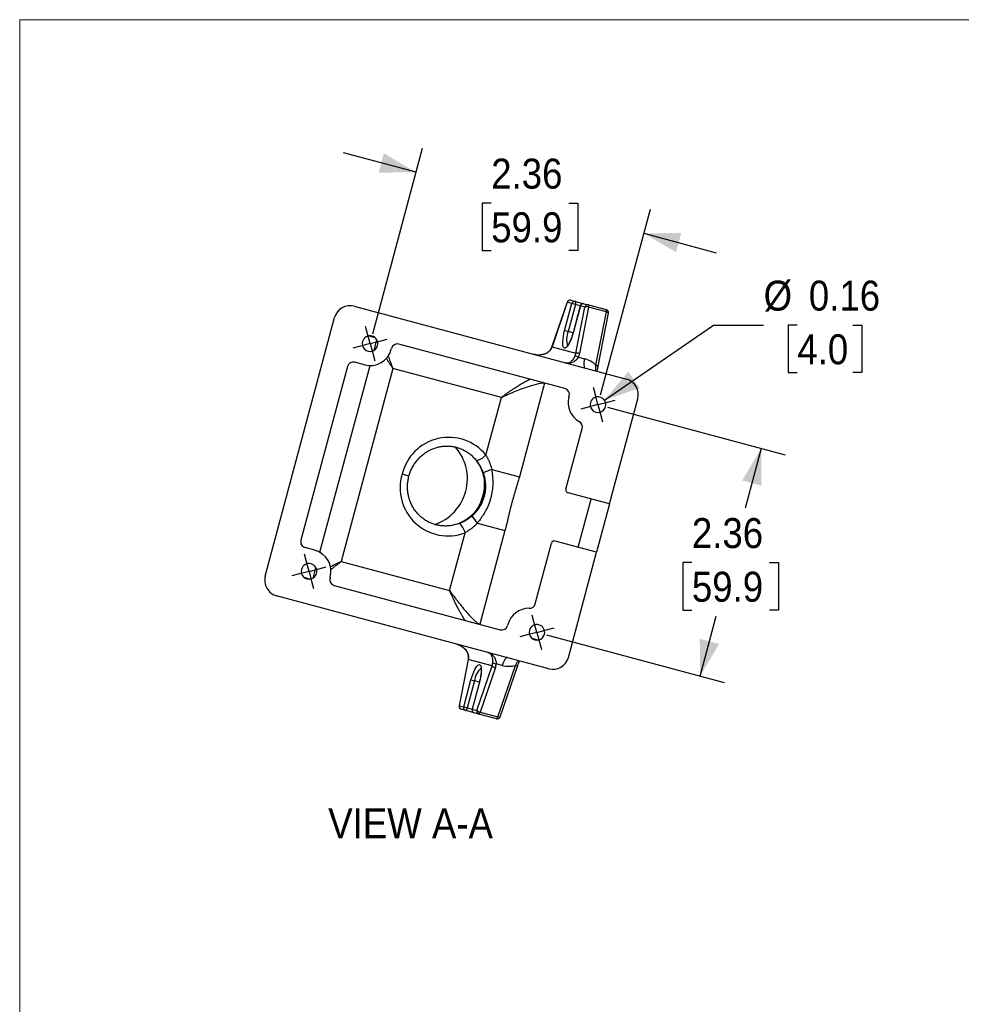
# Model space of a CAD drawing. Header units: inches. Extents: x 0 to 34, y 0 to 22.
# Tile 2 of 5: x 0 to 9.4, y 12.1 to 22. Entities that reach past the tile are written whole.
import ezdxf

# ---------------------------------------------------------------- set-up
doc = ezdxf.new("R2010")
doc.units = ezdxf.units.IN
doc.header["$LTSCALE"] = 2
doc.header["$MEASUREMENT"] = 0
doc.linetypes.add('SLD-Center', pattern=[0.75, 0.6, -0.05, 0.05, -0.05])
doc.linetypes.add('SLD-Solid', pattern=[0])
doc.layers.add('CENTER', color=40, linetype='SLD-Center')
doc.layers.add('SLD-DEFPOINTS', color=7, linetype='Continuous')
doc.layers.add('DIMENSIONS', color=140, linetype='SLD-Solid', lineweight=25)
doc.layers.add('TEXT', color=140, linetype='SLD-Solid', lineweight=25)
doc.styles.add('SLDTEXTSTYLE0', font='GOTHIC.TTF', dxfattribs={"width": 0.913})
doc.dimstyles.new('SLDDIMSTYLE1', dxfattribs={"dimtxt": 0.3, "dimasz": 0.36, "dimexe": 0, "dimexo": 0.0625, "dimgap": 0.075, "dimtad": 0, "dimtih": 1, "dimtoh": 1, "dimrnd": 1e-09, "dimzin": 12, "dimdsep": 46, "dimtxsty": 'SLDTEXTSTYLE0', "dimsah": 1, "dimcen": 0.09, "dimadec": 0, "dimazin": 3, "dimtfac": 1, "dimtofl": 0, "dimtmove": 0, "dimatfit": 3, "dimfxl": 0, "dimfrac": 2, "dimtolj": 1, "dimtzin": 12, "dimarcsym": 0})
doc.dimstyles.new('SLDDIMSTYLE2', dxfattribs={"dimtxt": 0.3, "dimasz": 0.36, "dimexe": 0, "dimexo": 0.0625, "dimgap": 0.075, "dimtad": 0, "dimtih": 1, "dimtoh": 1, "dimrnd": 1e-09, "dimdsep": 46, "dimtxsty": 'SLDTEXTSTYLE0', "dimsah": 1, "dimcen": 0, "dimadec": 0, "dimazin": 2, "dimtfac": 1, "dimtofl": 0, "dimtmove": 0, "dimatfit": 3, "dimfxl": 0, "dimfrac": 2, "dimtolj": 1, "dimtzin": 12, "dimarcsym": 0})
doc.dimstyles.new('SLDDIMSTYLE5', dxfattribs={"dimtxt": 0.3, "dimasz": 0.36, "dimexe": 0, "dimexo": 0.0625, "dimgap": 0.075, "dimtad": 0, "dimtih": 1, "dimtoh": 1, "dimrnd": 1e-09, "dimzin": 12, "dimdsep": 46, "dimtxsty": 'SLDTEXTSTYLE0', "dimsah": 1, "dimcen": 0.09, "dimadec": 0, "dimazin": 3, "dimtfac": 1, "dimtmove": 0, "dimatfit": 0, "dimfxl": 0, "dimfrac": 2, "dimtolj": 1, "dimtzin": 12, "dimarcsym": 0})

# ---------------------------------------------------------------- blocks, each defined once
blk = doc.blocks.new('Block2')
at = {"color": 7, "linetype": 'SLD-Solid', "lineweight": 18}
for p in [(34, 22), (0, 0)]:
    blk.add_line(p, (0, 22), dxfattribs=at)
blk = doc.blocks.new('_D_9')
at = {"layer": 'DIMENSIONS'}
for p, q in [((3.5308, 18.8541), (4.0292, 20.7141)), ((3.9645, 20.4726), (3.24, 20.6667)), ((4.7164, 20.1649), (4.625, 20.1649)), ((4.625, 20.1649), (4.625, 19.6887)), ((5.4922, 20.1649), (5.5836, 20.1649)), ((5.5836, 20.1649), (5.5836, 19.6887)), ((5.8104, 18.2433), (6.3088, 20.1033)), ((6.2441, 19.8618), (6.9685, 19.6677)), ((4.625, 19.6887), (4.7164, 19.6887)), ((5.5836, 19.6887), (5.4922, 19.6887))]:
    blk.add_line(p, q, dxfattribs=at)
for points in [[(3.9645, 20.4726), (3.6426, 20.6624), (3.5909, 20.4692)], [(6.2441, 19.8618), (6.5659, 19.672), (6.6177, 19.8652)]]:
    blk.add_solid(points, dxfattribs=at)
at = {"layer": 'DIMENSIONS', "char_height": 0.3, "attachment_point": 1, "style": 'SLDTEXTSTYLE0'}
for s, insert in [('2.36', (4.7164, 20.6091)), ('59.9', (4.7164, 20.0719))]:
    blk.add_mtext(s, dxfattribs=dict(at, insert=insert))
blk = doc.blocks.new('_D_10')
at = {"layer": 'DIMENSIONS'}
for p, q in [((5.8811, 18.1208), (7.6588, 17.6445)), ((7.4173, 17.7092), (7.2565, 17.1089)), ((6.724, 16.5671), (6.6326, 16.5671)), ((6.6326, 16.5671), (6.6326, 16.0908)), ((7.4998, 16.5671), (7.5912, 16.5671)), ((7.5912, 16.5671), (7.5912, 16.0908)), ((6.6326, 16.0908), (6.724, 16.0908)), ((7.5912, 16.0908), (7.4998, 16.0908)), ((6.8065, 15.4296), (6.9673, 16.0299)), ((5.2703, 15.8412), (7.048, 15.3649))]:
    blk.add_line(p, q, dxfattribs=at)
for points in [[(7.4173, 17.7092), (7.2275, 17.3873), (7.4207, 17.3356)], [(6.8065, 15.4296), (6.9963, 15.7514), (6.8031, 15.8032)]]:
    blk.add_solid(points, dxfattribs=at)
at = {"layer": 'DIMENSIONS', "char_height": 0.3, "attachment_point": 1, "style": 'SLDTEXTSTYLE0'}
for s, insert in [('2.36', (6.724, 17.0112)), ('59.9', (6.724, 16.474))]:
    blk.add_mtext(s, dxfattribs=dict(at, insert=insert))
blk = doc.blocks.new('_D_11')
at = {"layer": 'DIMENSIONS'}
for p, q in [((5.8488, 18.191), (6.9416, 18.9438)), ((6.9416, 18.9438), (7.4416, 18.9438)), ((7.7787, 18.9438), (7.6873, 18.9438)), ((7.6873, 18.9438), (7.6873, 18.4675)), ((8.3329, 18.9438), (8.4243, 18.9438)), ((8.4243, 18.9438), (8.4243, 18.4675)), ((7.6873, 18.4675), (7.7787, 18.4675)), ((8.4243, 18.4675), (8.3329, 18.4675))]:
    blk.add_line(p, q, dxfattribs=at)
blk.add_solid([(5.8488, 18.191), (6.202, 18.3129), (6.0886, 18.4776)], dxfattribs=at)
at = {"layer": 'DIMENSIONS', "char_height": 0.3, "attachment_point": 1, "style": 'SLDTEXTSTYLE0'}
for s, insert in [('%%c', (7.4416, 19.3879)), ('0.16', (7.8941, 19.3879)), ('4.0', (7.7787, 18.8507))]:
    blk.add_mtext(s, dxfattribs=dict(at, insert=insert))
blk = doc.blocks.new('SW_CENTERMARKSYMBOL_1')
at = {"layer": 'CENTER', "color": 0}
for p, q in [((-0.0259, 0.0966), (-0.0461, 0.172)), ((0, 0), (-0.0966, -0.0259)), ((0, 0), (-0.0259, 0.0966)), ((0, 0), (0.0966, 0.0259)), ((0, 0), (0.0259, -0.0966)), ((0.0966, 0.0259), (0.172, 0.0461)), ((-0.0966, -0.0259), (-0.172, -0.0461)), ((0.0259, -0.0966), (0.0461, -0.172))]:
    blk.add_line(p, q, dxfattribs=at)
blk = doc.blocks.new('SW_CENTERMARKSYMBOL_2')
at = {"layer": 'CENTER', "color": 0}
for p, q in [((-0.0259, 0.0966), (-0.0461, 0.172)), ((0, 0), (-0.0966, -0.0259)), ((0, 0), (-0.0259, 0.0966)), ((0, 0), (0.0966, 0.0259)), ((0, 0), (0.0259, -0.0966)), ((0.0966, 0.0259), (0.172, 0.0461)), ((-0.0966, -0.0259), (-0.172, -0.0461)), ((0.0259, -0.0966), (0.0461, -0.172))]:
    blk.add_line(p, q, dxfattribs=at)
blk = doc.blocks.new('SW_CENTERMARKSYMBOL_3')
at = {"layer": 'CENTER', "color": 0}
for p, q in [((-0.0259, 0.0966), (-0.0461, 0.172)), ((0, 0), (-0.0966, -0.0259)), ((0, 0), (-0.0259, 0.0966)), ((0, 0), (0.0966, 0.0259)), ((0, 0), (0.0259, -0.0966)), ((0.0966, 0.0259), (0.172, 0.0461)), ((-0.0966, -0.0259), (-0.172, -0.0461)), ((0.0259, -0.0966), (0.0461, -0.172))]:
    blk.add_line(p, q, dxfattribs=at)
blk = doc.blocks.new('SW_CENTERMARKSYMBOL_4')
at = {"layer": 'CENTER', "color": 0}
for p, q in [((-0.0259, 0.0966), (-0.0461, 0.172)), ((0, 0), (-0.0966, -0.0259)), ((0, 0), (-0.0259, 0.0966)), ((0, 0), (0.0966, 0.0259)), ((0, 0), (0.0259, -0.0966)), ((0.0966, 0.0259), (0.172, 0.0461)), ((-0.0966, -0.0259), (-0.172, -0.0461)), ((0.0259, -0.0966), (0.0461, -0.172))]:
    blk.add_line(p, q, dxfattribs=at)

msp = doc.modelspace()

# ---------------------------------------------------------------- linework, layer by layer
for p, q in [((3.346846, 19.13114), (6.069595, 18.401582)), ((5.477718, 19.173137), (5.324589, 18.727588)), ((5.478098, 19.170886), (5.324969, 18.725337)), ((5.451124, 18.888236), (5.523593, 19.158696)), ((5.523593, 19.158696), (5.478098, 19.170886)), ((5.559084, 19.149186), (5.486614, 18.878727)), ((5.513853, 19.192364), (5.559348, 19.180173)), ((5.559084, 19.149186), (5.523593, 19.158696)), ((5.607606, 19.136184), (5.535137, 18.865725)), ((5.608593, 19.13592), (5.536124, 18.865461)), ((5.607606, 19.136184), (5.559084, 19.149186)), ((5.559348, 19.180173), (5.644348, 19.157398)), ((5.563927, 18.661308), (5.654088, 19.123729)), ((5.691333, 19.121788), (5.601172, 18.659367)), ((5.607606, 19.136184), (5.608593, 19.13592)), ((5.654088, 19.123729), (5.608593, 19.13592)), ((5.644348, 19.157398), (5.689843, 19.145207)), ((5.689843, 19.145207), (5.867116, 19.097707)), ((5.868605, 19.074288), (5.691333, 19.121788)), ((5.764857, 18.542178), (5.868605, 19.074288)), ((5.785048, 18.530878), (5.888797, 19.062988)), ((2.456662, 16.42948), (3.150297, 19.018161)), ((3.556488, 18.816148), (3.489577, 18.834076)), ((5.486614, 18.878727), (5.451124, 18.888236)), ((5.535137, 18.865725), (5.486614, 18.878727)), ((5.535137, 18.865725), (5.536124, 18.865461)), ((3.545479, 18.690758), (3.573414, 18.795014)), ((5.454313, 18.307627), (3.793492, 18.752643)), ((5.324709, 18.727864), (5.310567, 18.69889)), ((3.717419, 18.700557), (3.720007, 18.710216)), ((5.324969, 18.725337), (5.563927, 18.661308)), ((3.003667, 16.668688), (3.504413, 18.537498)), ((3.447975, 18.544994), (3.352083, 18.570688)), ((5.588956, 18.622448), (5.649705, 18.60617)), ((3.278599, 18.528261), (2.812724, 16.789595)), ((3.733657, 18.509856), (3.216019, 16.578005)), ((4.818227, 18.219247), (3.733657, 18.509856)), ((5.249666, 18.362462), (4.998009, 17.423266)), ((5.494151, 18.224483), (5.496739, 18.234143)), ((4.663713, 17.642593), (4.818227, 18.219247)), ((5.900619, 17.152764), (6.182732, 18.205623)), ((5.464058, 17.300798), (5.626827, 17.90826)), ((3.893607, 17.431722), (3.825594, 17.449946)), ((4.721688, 17.497306), (4.998009, 17.423266)), ((5.900619, 17.152764), (5.485271, 17.264056)), ((5.587684, 16.718976), (5.717094, 17.201939)), ((5.900619, 17.152764), (5.77121, 16.669801)), ((4.577954, 16.960883), (4.854275, 16.886843)), ((4.300589, 16.287395), (4.455103, 16.864049)), ((4.854275, 16.886843), (4.602618, 15.947648)), ((5.15635, 16.152417), (5.319119, 16.75988)), ((5.77121, 16.669801), (5.355862, 16.781093)), ((2.951042, 16.690416), (2.855151, 16.71611)), ((5.489097, 15.616941), (5.77121, 16.669801)), ((3.216019, 16.578005), (4.300589, 16.287395)), ((2.934666, 16.411173), (2.962602, 16.515429)), ((2.84253, 16.419262), (2.90944, 16.401333)), ((3.106606, 16.420972), (3.104018, 16.411313)), ((3.146444, 16.337828), (4.807265, 15.892813)), ((5.293138, 15.503804), (2.570389, 16.233363)), ((4.883338, 15.944898), (4.88075, 15.935239)), ((5.122115, 15.808449), (5.189025, 15.79052)), ((4.48494, 15.593978), (4.39478, 15.131557)), ((4.486396, 15.595737), (4.396235, 15.133316)), ((4.487146, 15.625842), (4.484907, 15.593679)), ((4.725354, 15.531709), (4.486396, 15.595737)), ((4.572225, 15.08616), (4.725354, 15.531709)), ((4.758579, 15.514767), (4.60545, 15.069218)), ((4.827208, 15.536571), (4.766459, 15.552848)), ((4.782722, 15.021718), (4.958929, 15.534413)), ((4.805859, 15.021409), (4.982065, 15.534104)), ((4.44173, 15.121126), (4.514199, 15.391585)), ((4.549689, 15.382075), (4.47722, 15.111616)), ((4.514199, 15.391585), (4.549689, 15.382075)), ((4.598212, 15.369074), (4.549689, 15.382075)), ((4.598212, 15.369074), (4.525742, 15.098614)), ((4.599199, 15.368809), (4.52673, 15.09835)), ((4.599199, 15.368809), (4.598212, 15.369074)), ((4.396235, 15.133316), (4.44173, 15.121126)), ((4.461956, 15.084648), (4.41646, 15.096838)), ((4.44173, 15.121126), (4.47722, 15.111616)), ((4.546956, 15.061872), (4.461956, 15.084648)), ((4.47722, 15.111616), (4.525742, 15.098614)), ((4.52673, 15.09835), (4.525742, 15.098614)), ((4.52673, 15.09835), (4.572225, 15.08616)), ((4.592451, 15.049682), (4.546956, 15.061872)), ((4.769723, 15.002182), (4.592451, 15.049682)), ((4.60545, 15.069218), (4.782722, 15.021718))]:
    msp.add_line(p, q)
at = {"flags": 128}
for points in [[(5.477718, 19.173137), (5.477615, 19.172584), (5.478098, 19.170886)], [(5.691333, 19.121788), (5.692115, 19.126358), (5.692629, 19.130658), (5.692861, 19.134572), (5.692805, 19.137996), (5.692462, 19.140838), (5.691842, 19.143023), (5.690961, 19.144493), (5.689843, 19.145207)], [(5.868605, 19.074288), (5.869387, 19.078858), (5.869901, 19.083158), (5.870133, 19.087072), (5.870077, 19.090496), (5.869734, 19.093338), (5.869114, 19.095523), (5.868234, 19.096993), (5.867116, 19.097707)], [(5.868605, 19.074288), (5.873888, 19.072718), (5.878612, 19.070995), (5.882596, 19.069185), (5.885687, 19.067357), (5.887766, 19.065582), (5.888752, 19.063928), (5.888797, 19.062988)], [(5.536124, 18.865461), (5.527838, 18.837119), (5.518512, 18.809985), (5.50843, 18.784883), (5.497899, 18.762574), (5.487237, 18.743738), (5.47677, 18.728947), (5.466814, 18.718649), (5.457673, 18.713158), (5.449625, 18.712641), (5.442913, 18.717113), (5.437742, 18.726439), (5.43427, 18.740335), (5.4326, 18.758378), (5.432785, 18.780022), (5.434818, 18.804607), (5.438638, 18.831387), (5.444129, 18.859549), (5.451124, 18.888236)], [(5.324589, 18.727588), (5.324486, 18.727035), (5.324969, 18.725337)], [(5.310576, 18.698899), (5.31029, 18.698379), (5.310515, 18.697056)], [(5.649705, 18.60617), (5.646578, 18.58789), (5.644522, 18.570693), (5.643594, 18.555037), (5.643818, 18.541341), (5.645189, 18.529971), (5.647668, 18.52123), (5.651191, 18.515352), (5.655663, 18.512495)], [(5.764857, 18.542178), (5.77014, 18.540608), (5.774864, 18.538885), (5.778848, 18.537075), (5.781938, 18.535247), (5.784017, 18.533472), (5.785004, 18.531818), (5.785048, 18.530878)], [(4.486396, 15.595737), (4.485128, 15.594509), (4.48494, 15.593978)], [(4.488018, 15.627456), (4.487161, 15.626423), (4.487155, 15.625814)], [(4.879206, 15.614717), (4.873904, 15.614478), (4.867915, 15.61115), (4.861397, 15.60482), (4.854525, 15.595658), (4.847483, 15.583909), (4.840459, 15.569887), (4.83364, 15.553965), (4.827208, 15.536571)], [(4.514199, 15.391585), (4.522485, 15.419926), (4.531811, 15.44706), (4.541893, 15.472163), (4.552424, 15.494471), (4.563086, 15.513307), (4.573554, 15.528099), (4.583509, 15.538396), (4.59265, 15.543887), (4.600698, 15.544404), (4.60741, 15.539932), (4.612581, 15.530607), (4.616054, 15.516711), (4.617723, 15.498667), (4.617538, 15.477024), (4.615505, 15.452439), (4.611685, 15.425658), (4.606194, 15.397496), (4.599199, 15.368809)], [(4.396235, 15.133316), (4.394967, 15.132087), (4.39478, 15.131557)], [(4.592451, 15.049682), (4.593776, 15.049741), (4.595273, 15.050574), (4.596903, 15.052156), (4.598621, 15.054447), (4.600381, 15.057384), (4.602137, 15.060889), (4.603842, 15.06487), (4.60545, 15.069218)], [(4.769723, 15.002182), (4.771048, 15.002241), (4.772546, 15.003074), (4.774175, 15.004656), (4.775893, 15.006947), (4.777654, 15.009884), (4.77941, 15.013389), (4.781115, 15.01737), (4.782722, 15.021718)]]:
    msp.add_lwpolyline(points, dxfattribs=at)
for centre, radius, start, end in [((5.506089, 19.163386), 0.03, 75, 161.0328692), ((5.506721, 19.163737), 0.029502, 76.0101851, 165.9757605), ((5.552216, 19.151546), 0.029502, 76.0101851, 165.9757605), ((5.527279, 19.164952), 0.035498, 333.6309455, 25.3906919), ((5.636584, 19.12842), 0.03, 75, 165), ((5.637216, 19.128771), 0.029502, 76.0101851, 165.9757605), ((5.682711, 19.11658), 0.029502, 76.0101851, 165.9757605), ((5.66939, 19.059039), 0.066475, 70.7253899, 103.3076126), ((5.859351, 19.068729), 0.03, 348.9671308, 75), ((3.504915, 18.757497), 0.0781, 345, 165), ((5.67084, 18.799464), 0.200554, 156.7203892, 197.9864356), ((3.504915, 18.757497), 0.0781, 165, 345), ((3.777963, 18.694687), 0.06, 75, 165), ((3.504915, 18.757497), 0.22, 255, 345), ((5.55882, 18.578542), 0.053253, 55.5355767, 94.4644233), ((5.579229, 18.596618), 0.066475, 70.7253899, 103.3076126), ((3.336554, 18.512732), 0.06, 75, 165), ((6.028184, 18.247034), 0.16, 345, 75), ((5.438784, 18.249672), 0.06, 345, 75), ((5.706655, 18.167543), 0.22, 165, 240.5224878), ((5.7845, 18.146684), 0.0781, 165, 345), ((5.7845, 18.146684), 0.0781, 345, 165), ((5.568872, 17.923789), 0.06, 345, 60.5224878), ((4.29203, 17.340155), 0.479184, 39.1352026, 166.7546775), ((4.003206, 17.405372), 0.47562, 344.6489186, 42.092906), ((4.523261, 17.778652), 0.195548, 283.2963866, 315.9104181), ((4.244769, 17.337628), 0.409254, 292.2208241, 37.7791759), ((4.284758, 17.312156), 0.479393, 163.2961014, 290.8140186), ((5.196455, 16.165557), 1.413846, 109.621061, 113.2469957), ((4.163256, 17.35946), 0.487732, 331.815218, 2.9900703), ((4.001654, 17.399767), 0.475668, 288.0893987, 345.3495253), ((5.493036, 17.293033), 0.03, 165, 255), ((4.265438, 16.816445), 0.195548, 14.0895819, 46.7036134), ((5.654989, 17.876829), 1.413846, 216.7530043, 220.378939), ((2.87068, 16.774066), 0.06, 165, 255), ((5.348097, 16.752115), 0.03, 75, 165), ((2.894102, 16.477912), 0.22, 345, 75), ((2.894102, 16.477912), 0.0781, 165, 345), ((2.894102, 16.477912), 0.0781, 345, 165), ((3.161973, 16.395784), 0.06, 165, 255), ((5.095842, 15.887958), 0.22, 89.4775122, 165), ((5.098395, 16.167947), 0.06, 269.4775122, 345), ((4.822794, 15.950768), 0.06, 255, 345), ((5.173687, 15.867099), 0.0781, 165, 345), ((5.173687, 15.867099), 0.0781, 345, 165), ((5.334549, 15.658353), 0.16, 255, 345), ((4.748159, 15.358877), 0.19982, 131.8774812, 173.3332032), ((4.77095, 15.580081), 0.066475, 226.6923874, 259.2746101), ((4.762314, 15.60594), 0.053253, 235.5355767, 274.4644233), ((4.970835, 15.559512), 0.02778, 244.6217435, 293.8447988), ((4.424225, 15.125816), 0.03, 168.9671308, 255), ((4.424597, 15.125196), 0.029502, 164.0242395, 253.9898149), ((4.470092, 15.113006), 0.029502, 164.0242395, 253.9898149), ((4.441794, 15.113864), 0.035498, 304.6093081, 356.3690545), ((4.55472, 15.09085), 0.03, 165, 255), ((4.555092, 15.09023), 0.029502, 164.0242395, 253.9898149), ((4.600588, 15.07804), 0.029502, 164.0242395, 253.9898149), ((4.617821, 15.134532), 0.066475, 226.6923874, 259.2746101), ((4.777488, 15.03116), 0.03, 255, 341.0328692), ((4.794629, 15.046817), 0.02778, 244.6217435, 293.8447988)]:
    msp.add_arc(centre, radius, start, end)
for centre, major_axis, ratio, start_param, end_param in [((3.305435, 18.976592), (0.155138, -0.041569), 0.9961947, 1.57079633, 3.14159265), ((5.46122, 18.696867), (-0.047196, 0.145887), 0.92440963, 3.91116753, 4.17296692), ((5.595992, 18.330685), (-0.088099, 0.272323), 0.92440963, 5.26093529, 5.74376325), ((2.6118, 16.387911), (0.155138, -0.041569), 0.9961947, 3.14159265, 4.71238898), ((4.618627, 15.552267), (0.113816, 0.102744), 0.92440963, 5.25181104, 5.51361043), ((4.918434, 15.802004), (0.212457, 0.191789), 0.92440963, 3.68101471, 4.16384267)]:
    msp.add_ellipse(centre, major_axis=major_axis, ratio=ratio, start_param=start_param, end_param=end_param)
for points, knots in [([(5.535137, 18.865725), (5.533905, 18.861247), (5.530322, 18.848229), (5.523627, 18.827134), (5.515013, 18.803564), (5.505997, 18.782297), (5.496976, 18.764084), (5.488487, 18.74964), (5.481279, 18.739877), (5.476671, 18.734821), (5.474191, 18.733309), (5.474811, 18.733569), (5.474882, 18.733599)], [0, 0, 0, 0, 0.06641492, 0.19309631, 0.31945433, 0.44486166, 0.56860902, 0.68961152, 0.80618967, 0.9017662, 0.98877548, 1, 1, 1, 1]), ([(3.685785, 18.633184), (3.687578, 18.628052), (3.692189, 18.614854), (3.700702, 18.591979), (3.710433, 18.566674), (3.721506, 18.538954), (3.729179, 18.520581), (3.733657, 18.509856)], [0, 0, 0, 0, 0.12981301, 0.33381766, 0.56292918, 0.74488179, 1, 1, 1, 1]), ([(5.218412, 18.646483), (5.209847, 18.644981), (5.184247, 18.640491), (5.159556, 18.646098), (5.143127, 18.649828)], [0, 0, 0, 0, 0.33459375, 1, 1, 1, 1]), ([(5.219104, 18.645877), (5.216619, 18.645243), (5.199322, 18.640827), (5.182389, 18.642998), (5.167889, 18.644856)], [0, 0, 0, 0, 0.14368979, 1, 1, 1, 1]), ([(5.310515, 18.697056), (5.306391, 18.691684), (5.29771, 18.680377), (5.274572, 18.662289), (5.247278, 18.648988), (5.225802, 18.647124), (5.218412, 18.646483)], [0, 0, 0, 0, 0.171345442, 0.3606631, 0.780020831, 1, 1, 1, 1]), ([(5.310567, 18.69889), (5.302931, 18.689639), (5.286338, 18.669537), (5.253433, 18.652132), (5.230273, 18.647912), (5.219104, 18.645877)], [0, 0, 0, 0, 0.30618785, 0.66537908, 1, 1, 1, 1]), ([(5.324969, 18.725337), (5.324173, 18.723244), (5.32265, 18.71924), (5.320087, 18.713625), (5.317548, 18.708632), (5.31508, 18.704248), (5.312766, 18.700446), (5.311229, 18.698131), (5.310515, 18.697056)], [0, 0, 0, 0, 0.21295363, 0.4073933, 0.58331824, 0.74072785, 0.87962179, 1, 1, 1, 1]), ([(5.459731, 18.564995), (5.461007, 18.564683), (5.463388, 18.564103), (5.466784, 18.563611), (5.46969, 18.56336), (5.473703, 18.563227), (5.478822, 18.563498), (5.487692, 18.565025), (5.498458, 18.568738), (5.511495, 18.576307), (5.523718, 18.586361), (5.53359, 18.597258), (5.540817, 18.607029), (5.545863, 18.614842), (5.550504, 18.62296), (5.553306, 18.628787), (5.554675, 18.631634)], [0, 0, 0, 0, 0.045359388, 0.084628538, 0.117807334, 0.144895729, 0.220474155, 0.287441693, 0.432226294, 0.55689313, 0.683483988, 0.795286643, 0.850407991, 0.902724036, 0.952489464, 1, 1, 1, 1]), ([(5.554675, 18.631634), (5.555458, 18.633398), (5.557199, 18.637319), (5.559633, 18.644008), (5.562083, 18.6521), (5.563284, 18.658096), (5.563927, 18.661308)], [0, 0, 0, 0, 0.18751966, 0.41669606, 0.68752488, 1, 1, 1, 1]), ([(3.665821, 18.611031), (3.667116, 18.608964), (3.674431, 18.597285), (3.688802, 18.575432), (3.709965, 18.543796), (3.725284, 18.521851), (3.733657, 18.509856)], [0, 0, 0, 0, 0.0641978, 0.36272759, 0.65169435, 1, 1, 1, 1]), ([(5.588956, 18.622448), (5.58804, 18.620863), (5.586186, 18.617652), (5.58317, 18.613049), (5.579947, 18.608543), (5.576505, 18.604168), (5.572853, 18.59993), (5.568992, 18.595845), (5.561569, 18.588689), (5.549605, 18.579425), (5.533182, 18.570497), (5.515199, 18.564253), (5.500131, 18.561694), (5.487484, 18.561175), (5.478695, 18.561578), (5.469272, 18.562726), (5.463249, 18.564158), (5.459731, 18.564995)], [0, 0, 0, 0, 0.02689878, 0.05448896, 0.08283092, 0.11198037, 0.14198852, 0.17290231, 0.20476468, 0.31655458, 0.44314666, 0.56779933, 0.71258505, 0.77954075, 0.85512412, 0.91537888, 1, 1, 1, 1]), ([(5.763395, 18.483628), (5.763109, 18.492613), (5.762513, 18.511321), (5.764055, 18.531626), (5.764857, 18.542178)], [0, 0, 0, 0, 0.48028816, 1, 1, 1, 1]), ([(5.777429, 18.479867), (5.777855, 18.484288), (5.779389, 18.500228), (5.782694, 18.518194), (5.785082, 18.531178)], [0, 0, 0, 0, 0.27729537, 1, 1, 1, 1]), ([(4.818227, 18.219247), (4.828125, 18.226668), (4.845707, 18.239853), (4.87131, 18.258333), (4.895494, 18.275416), (4.919709, 18.292086), (4.950898, 18.312957), (4.986856, 18.336167), (5.026502, 18.360254), (5.065804, 18.382901), (5.08986, 18.395026), (5.103145, 18.401722)], [0, 0, 0, 0, 0.10534897, 0.18715134, 0.26652294, 0.35496279, 0.43519592, 0.58490396, 0.72190422, 0.8464162, 1, 1, 1, 1]), ([(4.818227, 18.219247), (4.864558, 18.240712), (4.912888, 18.261626), (5.006258, 18.299212), (5.051265, 18.315861), (5.131133, 18.342373), (5.165964, 18.352224), (5.220168, 18.36363), (5.239521, 18.36518), (5.249666, 18.362462)], [0, 0, 0, 0, 0.25, 0.25, 0.5, 0.5, 0.75, 0.75, 1, 1, 1, 1]), ([(3.893699, 17.431605), (3.897471, 17.444449), (3.905249, 17.470933), (3.922121, 17.509235), (3.942838, 17.546387), (3.967269, 17.581094), (3.995019, 17.613004), (4.02581, 17.641752), (4.059289, 17.667021), (4.095088, 17.68853), (4.132808, 17.706037), (4.172034, 17.719343), (4.21233, 17.728292), (4.253249, 17.732778), (4.294331, 17.732738), (4.335113, 17.728164), (4.375131, 17.719096), (4.413923, 17.70563), (4.451039, 17.687914), (4.486049, 17.666151), (4.518548, 17.640591), (4.54816, 17.611529), (4.57455, 17.579303), (4.597418, 17.544284), (4.616507, 17.506875), (4.631606, 17.467504), (4.64255, 17.426621), (4.649216, 17.384689), (4.651554, 17.342178), (4.649466, 17.29959), (4.644097, 17.262966), (4.638615, 17.240908), (4.636563, 17.232648)], [0, 0, 0, 0, 0.03166399, 0.06528747, 0.09891293, 0.13254861, 0.1662029, 0.19988418, 0.23360062, 0.26735984, 0.30116842, 0.3350313, 0.36895108, 0.40292741, 0.43695649, 0.47103079, 0.50513935, 0.5392684, 0.57339911, 0.60751417, 0.64159967, 0.67564432, 0.7096401, 0.74358248, 0.77747017, 0.81130468, 0.84508972, 0.87883058, 0.91253364, 0.94620593, 0.97985489, 1, 1, 1, 1]), ([(4.663713, 17.642593), (4.665524, 17.639505), (4.669162, 17.633301), (4.674393, 17.623743), (4.679481, 17.613953), (4.684402, 17.603915), (4.689156, 17.593636), (4.693735, 17.583116), (4.69991, 17.568026), (4.707239, 17.54809), (4.71519, 17.523043), (4.71951, 17.505934), (4.721688, 17.497306)], [0, 0, 0, 0, 0.06926813, 0.13918885, 0.20980972, 0.28117691, 0.35333513, 0.42632768, 0.50019635, 0.6642057, 0.83067705, 1, 1, 1, 1]), ([(4.638416, 17.464615), (4.636873, 17.468591), (4.633892, 17.476276), (4.629185, 17.48726), (4.623452, 17.499826), (4.616528, 17.513797), (4.6078, 17.529841), (4.598483, 17.545505), (4.588519, 17.560816), (4.578494, 17.575084), (4.571605, 17.583989), (4.568234, 17.588346)], [0, 0, 0, 0, 0.08934848, 0.17270803, 0.25008526, 0.37832053, 0.49869123, 0.63204106, 0.75993987, 0.88253651, 1, 1, 1, 1]), ([(4.522184, 17.030831), (4.524805, 17.033012), (4.530267, 17.037559), (4.538521, 17.044992), (4.547178, 17.053271), (4.556156, 17.062471), (4.568546, 17.0761), (4.584047, 17.095197), (4.606362, 17.127536), (4.630074, 17.171966), (4.643389, 17.20973), (4.654004, 17.249413), (4.661323, 17.288793), (4.662957, 17.339093), (4.659775, 17.378169), (4.655455, 17.405211), (4.650148, 17.428225), (4.644636, 17.447399), (4.640399, 17.459127), (4.638416, 17.464615)], [0, 0, 0, 0, 0.02142045, 0.04464474, 0.0696864, 0.09655621, 0.12526288, 0.18520643, 0.25069411, 0.3715389, 0.50000604, 0.5006945, 0.62922097, 0.75008215, 0.81527328, 0.87496445, 0.92169619, 0.96335806, 1, 1, 1, 1]), ([(4.721688, 17.497306), (4.722189, 17.493245), (4.723233, 17.484775), (4.724884, 17.471555), (4.726565, 17.457295), (4.728206, 17.442007), (4.730219, 17.420244), (4.732062, 17.391074), (4.732672, 17.344168), (4.728371, 17.283823), (4.714257, 17.212528), (4.690986, 17.143696), (4.664681, 17.089206), (4.640617, 17.048579), (4.622354, 17.021044), (4.605818, 16.997934), (4.59138, 16.978632), (4.582237, 16.966545), (4.577954, 16.960883)], [0, 0, 0, 0, 0.02136556, 0.04455357, 0.06955412, 0.09635231, 0.12487245, 0.18376719, 0.24907346, 0.36997558, 0.49909497, 0.62741568, 0.74823627, 0.81446384, 0.874123, 0.92088525, 0.96293862, 1, 1, 1, 1]), ([(4.636563, 17.232648), (4.634706, 17.226108), (4.628973, 17.205908), (4.61638, 17.172967), (4.597388, 17.134851), (4.574605, 17.098975), (4.54836, 17.065725), (4.51893, 17.035476), (4.486648, 17.008563), (4.451872, 16.985286), (4.414988, 16.965904), (4.376404, 16.950637), (4.336547, 16.93966), (4.29586, 16.933103), (4.254796, 16.931049), (4.213818, 16.933532), (4.173389, 16.940533), (4.133975, 16.951984), (4.096029, 16.96776), (4.059995, 16.987683), (4.026288, 17.011524), (3.995299, 17.039009), (3.967382, 17.069818), (3.942854, 17.103596), (3.921991, 17.139954), (3.905026, 17.178473), (3.892148, 17.218715), (3.883487, 17.260224), (3.879178, 17.302517), (3.879104, 17.345165), (3.883852, 17.387508), (3.888872, 17.416488), (3.893446, 17.430814), (3.893699, 17.431605)], [0, 0, 0, 0, 0.01609268, 0.04970993, 0.08333799, 0.11697246, 0.15062166, 0.18429399, 0.21799776, 0.25174089, 0.28553052, 0.31937242, 0.35327035, 0.38722542, 0.42123545, 0.45529463, 0.48939355, 0.52351959, 0.55765696, 0.5917857, 0.62589104, 0.65996035, 0.69398406, 0.72795603, 0.76187352, 0.79573681, 0.82954868, 0.86331376, 0.89703798, 0.93072812, 0.96439146, 0.99803558, 1, 1, 1, 1]), ([(4.998009, 17.423266), (4.991994, 17.400816), (4.985689, 17.378544), (4.979223, 17.356366), (4.972742, 17.334138), (4.966098, 17.312003), (4.959454, 17.289872), (4.956099, 17.278695), (4.952744, 17.267517), (4.949412, 17.256326), (4.946154, 17.245384), (4.942918, 17.234429), (4.939724, 17.223449), (4.939676, 17.223285), (4.939629, 17.223122), (4.939581, 17.222959), (4.93635, 17.211848), (4.933161, 17.20071), (4.93003, 17.189538), (4.926948, 17.178542), (4.923921, 17.167512), (4.920956, 17.156445), (4.92092, 17.156312), (4.920885, 17.15618), (4.920849, 17.156048), (4.917853, 17.144857), (4.914929, 17.133669), (4.912071, 17.122481), (4.909223, 17.111331), (4.906441, 17.100181), (4.903707, 17.089033), (4.900938, 17.077739), (4.898218, 17.066448), (4.895525, 17.055155), (4.89286, 17.043985), (4.890221, 17.032813), (4.887583, 17.021643), (4.882256, 16.999094), (4.876938, 16.976584), (4.871421, 16.954031), (4.865946, 16.931653), (4.860274, 16.909232), (4.854275, 16.886843)], [0, 0, 0, 0, 0.12485769, 0.12485769, 0.12485769, 0.25, 0.25, 0.25, 0.31320467, 0.31320467, 0.31320467, 0.375, 0.375, 0.375, 0.37591965, 0.37591965, 0.37591965, 0.43844812, 0.43844812, 0.43844812, 0.5, 0.5, 0.5, 0.50073531, 0.50073531, 0.50073531, 0.56297236, 0.56297236, 0.56297236, 0.625, 0.625, 0.625, 0.68783857, 0.68783857, 0.68783857, 0.75, 0.75, 0.75, 0.87548612, 0.87548612, 0.87548612, 1, 1, 1, 1]), ([(4.39954, 16.958768), (4.402192, 16.959839), (4.40754, 16.961999), (4.415596, 16.965478), (4.423749, 16.96917), (4.434373, 16.974235), (4.447626, 16.981013), (4.463006, 16.989627), (4.478404, 16.999029), (4.493094, 17.008805), (4.507869, 17.019415), (4.517251, 17.026897), (4.522184, 17.030831)], [0, 0, 0, 0, 0.06109591, 0.1231845, 0.18629173, 0.25044235, 0.37135629, 0.49892299, 0.61956692, 0.74864617, 0.86784084, 1, 1, 1, 1]), ([(4.577954, 16.960883), (4.574862, 16.957658), (4.568706, 16.951236), (4.559226, 16.94192), (4.549625, 16.932894), (4.539885, 16.924175), (4.530016, 16.915758), (4.518087, 16.906074), (4.504048, 16.89538), (4.48783, 16.884026), (4.471561, 16.873515), (4.460558, 16.867186), (4.455103, 16.864049)], [0, 0, 0, 0, 0.08504409, 0.16932982, 0.25290412, 0.33581513, 0.41811213, 0.49984555, 0.62852491, 0.7546196, 0.87836249, 1, 1, 1, 1]), ([(3.10668, 16.524319), (3.108837, 16.525457), (3.11841, 16.530504), (3.137196, 16.540033), (3.161119, 16.551906), (3.187683, 16.564772), (3.205575, 16.573128), (3.216019, 16.578005)], [0, 0, 0, 0, 0.06382729, 0.28330147, 0.52978638, 0.72553633, 1, 1, 1, 1]), ([(3.112893, 16.495075), (3.117009, 16.498643), (3.129861, 16.509781), (3.152732, 16.528536), (3.182858, 16.552671), (3.2043, 16.569052), (3.216019, 16.578005)], [0, 0, 0, 0, 0.13067651, 0.40799897, 0.67643773, 1, 1, 1, 1]), ([(4.300589, 16.287395), (4.303296, 16.283562), (4.308509, 16.276181), (4.316138, 16.265518), (4.323211, 16.255706), (4.329716, 16.246749), (4.335634, 16.238652), (4.340954, 16.231418), (4.352362, 16.216003), (4.36939, 16.193411), (4.400917, 16.152603), (4.438659, 16.105894), (4.482675, 16.054439), (4.522024, 16.012001), (4.548808, 15.985965), (4.564559, 15.972221), (4.572592, 15.965636), (4.579975, 15.960033), (4.586696, 15.955407), (4.592724, 15.951789), (4.59811, 15.949089), (4.601119, 15.948127), (4.602618, 15.947648)], [0, 0, 0, 0, 0.025718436, 0.04952103, 0.071407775, 0.09137867, 0.109433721, 0.125572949, 0.139796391, 0.212730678, 0.27748828, 0.417522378, 0.539497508, 0.664430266, 0.778369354, 0.811157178, 0.843475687, 0.875379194, 0.906924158, 0.938168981, 0.969173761, 1, 1, 1, 1]), ([(4.455706, 15.987013), (4.454767, 15.988409), (4.450393, 15.994908), (4.442309, 16.007675), (4.43017, 16.027414), (4.416061, 16.051417), (4.399856, 16.080323), (4.38266, 16.112525), (4.365618, 16.145943), (4.348494, 16.180863), (4.333013, 16.213857), (4.316654, 16.249885), (4.306512, 16.273567), (4.300589, 16.287395)], [0, 0, 0, 0, 0.01793762, 0.0835139, 0.15116867, 0.2436639, 0.34317458, 0.44980382, 0.56363531, 0.66547265, 0.78018949, 0.87164477, 1, 1, 1, 1]), ([(4.36667, 15.752051), (4.382763, 15.747067), (4.40695, 15.739577), (4.426875, 15.722889), (4.433541, 15.717305)], [0, 0, 0, 0, 0.66540625, 1, 1, 1, 1]), ([(4.3906, 15.743976), (4.404087, 15.738335), (4.419837, 15.731748), (4.432608, 15.719276), (4.434443, 15.717484)], [0, 0, 0, 0, 0.85631021, 1, 1, 1, 1]), ([(4.433541, 15.717305), (4.43962, 15.713055), (4.457287, 15.700703), (4.474274, 15.675537), (4.485268, 15.648304), (4.487133, 15.634171), (4.488018, 15.627456)], [0, 0, 0, 0, 0.21997914, 0.63933683, 0.82864966, 1, 1, 1, 1]), ([(4.434443, 15.717484), (4.443099, 15.710137), (4.461045, 15.694903), (4.48084, 15.663377), (4.485159, 15.637671), (4.487146, 15.625842)], [0, 0, 0, 0, 0.33462092, 0.69381215, 1, 1, 1, 1]), ([(4.488018, 15.627456), (4.488135, 15.625451), (4.488392, 15.620994), (4.488346, 15.613666), (4.487835, 15.605054), (4.486898, 15.598987), (4.486396, 15.595737)], [0, 0, 0, 0, 0.18751966, 0.41669606, 0.68752488, 1, 1, 1, 1]), ([(4.683273, 15.667217), (4.685137, 15.666687), (4.688615, 15.665697), (4.693367, 15.664006), (4.697335, 15.662416), (4.702685, 15.66004), (4.709218, 15.656646), (4.719911, 15.649877), (4.731681, 15.640125), (4.744132, 15.625727), (4.753893, 15.609783), (4.760112, 15.594575), (4.763525, 15.581952), (4.765297, 15.572312), (4.766359, 15.562666), (4.766426, 15.55607), (4.766459, 15.552848)], [0, 0, 0, 0, 0.04535939, 0.08462854, 0.11780733, 0.14489573, 0.22047415, 0.28744169, 0.43222629, 0.55689313, 0.68348399, 0.79528664, 0.85040799, 0.90272404, 0.95248946, 1, 1, 1, 1]), ([(4.732178, 15.562034), (4.732326, 15.563825), (4.732625, 15.567452), (4.732854, 15.572803), (4.732924, 15.578153), (4.732815, 15.583479), (4.732527, 15.588773), (4.732057, 15.594019), (4.730862, 15.603484), (4.728005, 15.61672), (4.722447, 15.631537), (4.714941, 15.644611), (4.707473, 15.653208), (4.700556, 15.65897), (4.695415, 15.662299), (4.689623, 15.665228), (4.685615, 15.666484), (4.683273, 15.667217)], [0, 0, 0, 0, 0.02689878, 0.05448896, 0.08283092, 0.11198037, 0.14198852, 0.17290231, 0.20476468, 0.31655458, 0.44314666, 0.56779933, 0.71258505, 0.77954075, 0.85512412, 0.91537888, 1, 1, 1, 1]), ([(4.958929, 15.534413), (4.963511, 15.543953), (4.972327, 15.562309), (4.982198, 15.578212), (4.986938, 15.58585)], [0, 0, 0, 0, 0.519711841, 1, 1, 1, 1]), ([(4.981944, 15.533827), (4.985421, 15.543634), (4.991523, 15.560849), (4.997963, 15.575744), (5.000734, 15.582154)], [0, 0, 0, 0, 0.56967269, 1, 1, 1, 1]), ([(4.61219, 15.513467), (4.612116, 15.513571), (4.611765, 15.514066), (4.613178, 15.511122), (4.614586, 15.504353), (4.615796, 15.493114), (4.616004, 15.477859), (4.614947, 15.45889), (4.612435, 15.436943), (4.608426, 15.412846), (4.603585, 15.389871), (4.599797, 15.37521), (4.598212, 15.369074)], [0, 0, 0, 0, 0.02291229, 0.10949037, 0.20328605, 0.30687508, 0.41891624, 0.53704075, 0.65910395, 0.78356713, 0.90941776, 1, 1, 1, 1]), ([(4.725354, 15.531709), (4.726084, 15.533819), (4.72748, 15.537857), (4.729084, 15.543729), (4.7303, 15.549077), (4.731171, 15.553888), (4.731785, 15.558146), (4.732053, 15.560801), (4.732178, 15.562034)], [0, 0, 0, 0, 0.21295363, 0.4073933, 0.58331824, 0.74072785, 0.87962179, 1, 1, 1, 1])]:
    msp.add_open_spline(points, degree=3, knots=knots)

# ---------------------------------------------------------------- block references
at = {"layer": 'CENTER'}
for name, p in [('SW_CENTERMARKSYMBOL_1', (3.504915, 18.757497)), ('SW_CENTERMARKSYMBOL_4', (5.7845, 18.146684)), ('SW_CENTERMARKSYMBOL_2', (2.894102, 16.477912)), ('SW_CENTERMARKSYMBOL_3', (5.173687, 15.867099))]:
    msp.add_blockref(name, p, dxfattribs=at)
at = {"layer": 'SLD-DEFPOINTS'}
msp.add_blockref('Block2', (0, 0), dxfattribs=at)

# ---------------------------------------------------------------- texts
at = {"layer": 'TEXT', "insert": (3.910192, 14.104513), "char_height": 0.3, "attachment_point": 2, "style": 'SLDTEXTSTYLE0'}
msp.add_mtext('VIEW A-A', dxfattribs=at)

# ---------------------------------------------------------------- dimensions: what is measured, and where the dimension line sits
at = {"layer": 'DIMENSIONS'}
for base, p1, p2, angle, dimstyle, picture, middle in [((6.244067, 19.861812), (3.504915, 18.757497), (5.7845, 18.146684), 345, 'SLDDIMSTYLE5', '_D_9', (5.104275, 20.167218)), ((6.806494, 15.42959), (5.7845, 18.146684), (5.173687, 15.867099), 75, 'SLDDIMSTYLE1', '_D_10', (7.111901, 16.569383))]:
    dim = msp.add_linear_dim(base=base, p1=p1, p2=p2, angle=angle, dimstyle=dimstyle, dxfattribs=at)
    dim.commit()
    dim.dimension.update_dxf_attribs({"geometry": picture, "text_midpoint": middle, "dimtype": 160})
dim = msp.add_diameter_dim_2p(p1=(5.720183, 18.10238), p2=(5.848818, 18.190989), dimstyle='SLDDIMSTYLE2', dxfattribs=at)
dim.commit()
dim.dimension.update_dxf_attribs({"geometry": '_D_11', "text_midpoint": (8.055781, 18.943764), "dimtype": 163})

doc.saveas('drawing.dxf')
